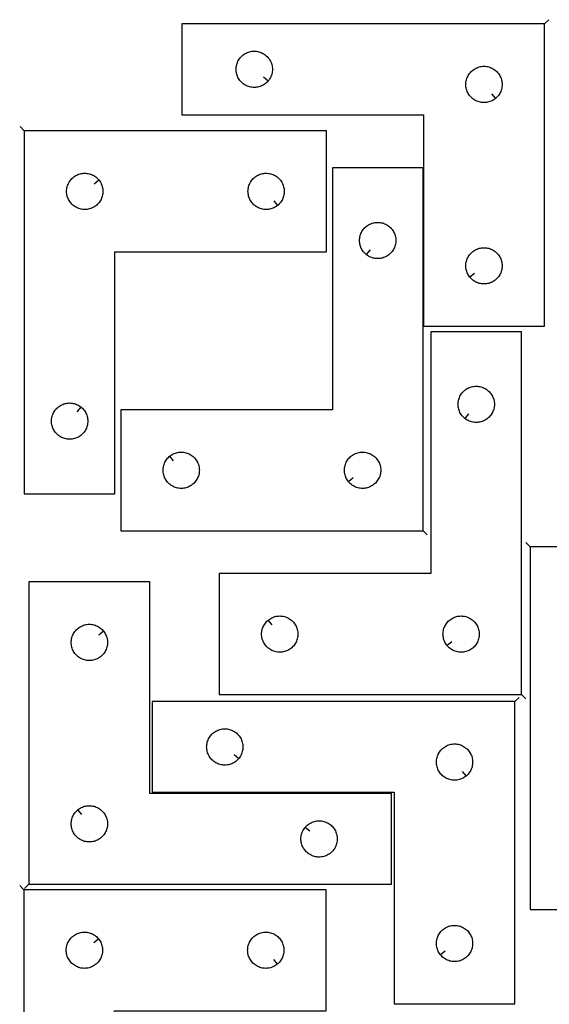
# Model space of a CAD drawing. Header units: millimetres. Extents: x 7 to 1243, y 7 to 1652.
# Tile 8 of 14: x 7 to 270, y 1162 to 1651. Entities that reach past the tile are written whole.
import ezdxf

# ---------------------------------------------------------------- set-up
doc = ezdxf.new("R2010")
doc.units = ezdxf.units.MM
doc.layers.add('CUT', color=7, linetype='CONTINUOUS', true_color=0x000000)
doc.layers.add('LEADIN', color=1, linetype='CONTINUOUS', true_color=0xff0000)

msp = doc.modelspace()

# ---------------------------------------------------------------- linework, layer by layer
at = {"layer": 'CUT'}
for points in [[(267.176149, 1648.488333), (87.176149, 1648.488333), (87.176149, 1603.488333), (207.176149, 1603.488333), (207.176149, 1498.488333), (267.176149, 1498.488333)], [(130.129519, 1620.28185), (129.942708, 1620.054221), (129.540111, 1619.624372), (129.110262, 1619.221775), (128.655002, 1618.848153), (128.176282, 1618.505106), (127.676149, 1618.194104), (127.156748, 1617.916478), (126.6203, 1617.673417), (126.069105, 1617.465962), (125.505521, 1617.295001), (124.931962, 1617.161265), (124.350885, 1617.065329), (123.764778, 1617.007603), (123.176149, 1616.988333), (122.587521, 1617.007603), (122.001414, 1617.065329), (121.420337, 1617.161265), (120.846778, 1617.295001), (120.283194, 1617.465962), (119.731999, 1617.673417), (119.195551, 1617.916478), (118.676149, 1618.194104), (118.176017, 1618.505106), (117.697297, 1618.848153), (117.242037, 1619.221775), (116.812188, 1619.624372), (116.409591, 1620.054221), (116.035969, 1620.50948), (115.692923, 1620.988201), (115.381921, 1621.488333), (115.104295, 1622.007735), (114.861234, 1622.544182), (114.653778, 1623.095378), (114.482817, 1623.658962), (114.349082, 1624.23252), (114.253146, 1624.813597), (114.195419, 1625.399705), (114.176149, 1625.988333), (114.195419, 1626.576961), (114.253146, 1627.163069), (114.349082, 1627.744146), (114.482817, 1628.317704), (114.653778, 1628.881288), (114.861234, 1629.432484), (115.104295, 1629.968931), (115.381921, 1630.488333), (115.692923, 1630.988465), (116.035969, 1631.467186), (116.409591, 1631.922445), (116.812188, 1632.352294), (117.242037, 1632.754891), (117.697297, 1633.128513), (118.176017, 1633.47156), (118.676149, 1633.782562), (119.195551, 1634.060188), (119.731999, 1634.303249), (120.283194, 1634.510704), (120.846778, 1634.681665), (121.420337, 1634.815401), (122.001414, 1634.911337), (122.587521, 1634.969063), (123.176149, 1634.988333), (123.764778, 1634.969063), (124.350885, 1634.911337), (124.931962, 1634.815401), (125.505521, 1634.681665), (126.069105, 1634.510704), (126.6203, 1634.303249), (127.156748, 1634.060188), (127.676149, 1633.782562), (128.176282, 1633.47156), (128.655002, 1633.128513), (129.110262, 1632.754891), (129.540111, 1632.352294), (129.942708, 1631.922445), (130.31633, 1631.467186), (130.659376, 1630.988465), (130.970378, 1630.488333), (131.248004, 1629.968931), (131.491065, 1629.432484), (131.698521, 1628.881288), (131.869482, 1628.317704), (132.003217, 1627.744146), (132.099153, 1627.163069), (132.15688, 1626.576961), (132.176149, 1625.988333), (132.15688, 1625.399705), (132.099153, 1624.813597), (132.003217, 1624.23252), (131.869482, 1623.658962), (131.698521, 1623.095378), (131.491065, 1622.544182), (131.248004, 1622.007735), (130.970378, 1621.488333), (130.659376, 1620.988201), (130.31633, 1620.50948)], [(242.882632, 1611.534964), (242.655002, 1611.348153), (242.176282, 1611.005106), (241.676149, 1610.694104), (241.156748, 1610.416478), (240.6203, 1610.173417), (240.069105, 1609.965962), (239.505521, 1609.795001), (238.931962, 1609.661265), (238.350885, 1609.565329), (237.764778, 1609.507603), (237.176149, 1609.488333), (236.587521, 1609.507603), (236.001414, 1609.565329), (235.420337, 1609.661265), (234.846778, 1609.795001), (234.283194, 1609.965962), (233.731999, 1610.173417), (233.195551, 1610.416478), (232.676149, 1610.694104), (232.176017, 1611.005106), (231.697297, 1611.348153), (231.242037, 1611.721775), (230.812188, 1612.124372), (230.409591, 1612.554221), (230.035969, 1613.00948), (229.692923, 1613.488201), (229.381921, 1613.988333), (229.104295, 1614.507735), (228.861234, 1615.044182), (228.653778, 1615.595378), (228.482817, 1616.158962), (228.349082, 1616.73252), (228.253146, 1617.313597), (228.195419, 1617.899705), (228.176149, 1618.488333), (228.195419, 1619.076961), (228.253146, 1619.663069), (228.349082, 1620.244146), (228.482817, 1620.817704), (228.653778, 1621.381288), (228.861234, 1621.932484), (229.104295, 1622.468931), (229.381921, 1622.988333), (229.692923, 1623.488465), (230.035969, 1623.967186), (230.409591, 1624.422445), (230.812188, 1624.852294), (231.242037, 1625.254891), (231.697297, 1625.628513), (232.176017, 1625.97156), (232.676149, 1626.282562), (233.195551, 1626.560188), (233.731999, 1626.803249), (234.283194, 1627.010704), (234.846778, 1627.181665), (235.420337, 1627.315401), (236.001414, 1627.411337), (236.587521, 1627.469063), (237.176149, 1627.488333), (237.764778, 1627.469063), (238.350885, 1627.411337), (238.931962, 1627.315401), (239.505521, 1627.181665), (240.069105, 1627.010704), (240.6203, 1626.803249), (241.156748, 1626.560188), (241.676149, 1626.282562), (242.176282, 1625.97156), (242.655002, 1625.628513), (243.110262, 1625.254891), (243.540111, 1624.852294), (243.942708, 1624.422445), (244.31633, 1623.967186), (244.659376, 1623.488465), (244.970378, 1622.988333), (245.248004, 1622.468931), (245.491065, 1621.932484), (245.698521, 1621.381288), (245.869482, 1620.817704), (246.003217, 1620.244146), (246.099153, 1619.663069), (246.15688, 1619.076961), (246.176149, 1618.488333), (246.15688, 1617.899705), (246.099153, 1617.313597), (246.003217, 1616.73252), (245.869482, 1616.158962), (245.698521, 1615.595378), (245.491065, 1615.044182), (245.248004, 1614.507735), (244.970378, 1613.988333), (244.659376, 1613.488201), (244.31633, 1613.00948), (243.942708, 1612.554221), (243.540111, 1612.124372), (243.110262, 1611.721775)], [(9.065253, 1595.43421), (9.065253, 1415.43421), (54.065253, 1415.43421), (54.065253, 1535.43421), (159.065253, 1535.43421), (159.065253, 1595.43421)], [(46.018622, 1571.140693), (46.205433, 1570.913063), (46.54848, 1570.434342), (46.859482, 1569.93421), (47.137108, 1569.414808), (47.380169, 1568.878361), (47.587624, 1568.327165), (47.758586, 1567.763581), (47.892321, 1567.190023), (47.988257, 1566.608946), (48.045983, 1566.022838), (48.065253, 1565.43421), (48.045983, 1564.845582), (47.988257, 1564.259474), (47.892321, 1563.678397), (47.758586, 1563.104839), (47.587624, 1562.541255), (47.380169, 1561.990059), (47.137108, 1561.453612), (46.859482, 1560.93421), (46.54848, 1560.434078), (46.205433, 1559.955357), (45.831811, 1559.500098), (45.429214, 1559.070249), (44.999365, 1558.667652), (44.544106, 1558.29403), (44.065385, 1557.950984), (43.565253, 1557.639981), (43.045851, 1557.362355), (42.509404, 1557.119294), (41.958208, 1556.911839), (41.394624, 1556.740878), (40.821066, 1556.607143), (40.239989, 1556.511206), (39.653881, 1556.45348), (39.065253, 1556.43421), (38.476625, 1556.45348), (37.890517, 1556.511206), (37.30944, 1556.607143), (36.735882, 1556.740878), (36.172298, 1556.911839), (35.621102, 1557.119294), (35.084655, 1557.362355), (34.565253, 1557.639981), (34.065121, 1557.950984), (33.5864, 1558.29403), (33.131141, 1558.667652), (32.701292, 1559.070249), (32.298695, 1559.500098), (31.925073, 1559.955357), (31.582027, 1560.434078), (31.271024, 1560.93421), (30.993398, 1561.453612), (30.750337, 1561.990059), (30.542882, 1562.541255), (30.371921, 1563.104839), (30.238186, 1563.678397), (30.142249, 1564.259474), (30.084523, 1564.845582), (30.065253, 1565.43421), (30.084523, 1566.022838), (30.142249, 1566.608946), (30.238186, 1567.190023), (30.371921, 1567.763581), (30.542882, 1568.327165), (30.750337, 1568.878361), (30.993398, 1569.414808), (31.271024, 1569.93421), (31.582027, 1570.434342), (31.925073, 1570.913063), (32.298695, 1571.368322), (32.701292, 1571.798171), (33.131141, 1572.200768), (33.5864, 1572.57439), (34.065121, 1572.917437), (34.565253, 1573.228439), (35.084655, 1573.506065), (35.621102, 1573.749126), (36.172298, 1573.956581), (36.735882, 1574.127543), (37.30944, 1574.261278), (37.890517, 1574.357214), (38.476625, 1574.41494), (39.065253, 1574.43421), (39.653881, 1574.41494), (40.239989, 1574.357214), (40.821066, 1574.261278), (41.394624, 1574.127543), (41.958208, 1573.956581), (42.509404, 1573.749126), (43.045851, 1573.506065), (43.565253, 1573.228439), (44.065385, 1572.917437), (44.544106, 1572.57439), (44.999365, 1572.200768), (45.429214, 1571.798171), (45.831811, 1571.368322)], [(206.93266, 1397.06396), (206.93266, 1577.06396), (161.93266, 1577.06396), (161.93266, 1457.06396), (56.93266, 1457.06396), (56.93266, 1397.06396)], [(134.771736, 1558.480841), (134.544106, 1558.29403), (134.065385, 1557.950984), (133.565253, 1557.639981), (133.045851, 1557.362355), (132.509404, 1557.119294), (131.958208, 1556.911839), (131.394624, 1556.740878), (130.821066, 1556.607143), (130.239989, 1556.511206), (129.653881, 1556.45348), (129.065253, 1556.43421), (128.476625, 1556.45348), (127.890517, 1556.511206), (127.30944, 1556.607143), (126.735882, 1556.740878), (126.172298, 1556.911839), (125.621102, 1557.119294), (125.084655, 1557.362355), (124.565253, 1557.639981), (124.065121, 1557.950984), (123.5864, 1558.29403), (123.131141, 1558.667652), (122.701292, 1559.070249), (122.298695, 1559.500098), (121.925073, 1559.955357), (121.582027, 1560.434078), (121.271024, 1560.93421), (120.993398, 1561.453612), (120.750337, 1561.990059), (120.542882, 1562.541255), (120.371921, 1563.104839), (120.238186, 1563.678397), (120.142249, 1564.259474), (120.084523, 1564.845582), (120.065253, 1565.43421), (120.084523, 1566.022838), (120.142249, 1566.608946), (120.238186, 1567.190023), (120.371921, 1567.763581), (120.542882, 1568.327165), (120.750337, 1568.878361), (120.993398, 1569.414808), (121.271024, 1569.93421), (121.582027, 1570.434342), (121.925073, 1570.913063), (122.298695, 1571.368322), (122.701292, 1571.798171), (123.131141, 1572.200768), (123.5864, 1572.57439), (124.065121, 1572.917437), (124.565253, 1573.228439), (125.084655, 1573.506065), (125.621102, 1573.749126), (126.172298, 1573.956581), (126.735882, 1574.127543), (127.30944, 1574.261278), (127.890517, 1574.357214), (128.476625, 1574.41494), (129.065253, 1574.43421), (129.653881, 1574.41494), (130.239989, 1574.357214), (130.821066, 1574.261278), (131.394624, 1574.127543), (131.958208, 1573.956581), (132.509404, 1573.749126), (133.045851, 1573.506065), (133.565253, 1573.228439), (134.065385, 1572.917437), (134.544106, 1572.57439), (134.999365, 1572.200768), (135.429214, 1571.798171), (135.831811, 1571.368322), (136.205433, 1570.913063), (136.54848, 1570.434342), (136.859482, 1569.93421), (137.137108, 1569.414808), (137.380169, 1568.878361), (137.587624, 1568.327165), (137.758586, 1567.763581), (137.892321, 1567.190023), (137.988257, 1566.608946), (138.045983, 1566.022838), (138.065253, 1565.43421), (138.045983, 1564.845582), (137.988257, 1564.259474), (137.892321, 1563.678397), (137.758586, 1563.104839), (137.587624, 1562.541255), (137.380169, 1561.990059), (137.137108, 1561.453612), (136.859482, 1560.93421), (136.54848, 1560.434078), (136.205433, 1559.955357), (135.831811, 1559.500098), (135.429214, 1559.070249), (134.999365, 1558.667652)], [(178.726177, 1534.110591), (178.498547, 1534.297402), (178.068699, 1534.699999), (177.666102, 1535.129848), (177.29248, 1535.585108), (176.949433, 1536.063828), (176.638431, 1536.56396), (176.360805, 1537.083362), (176.117744, 1537.61981), (175.910289, 1538.171005), (175.739327, 1538.734589), (175.605592, 1539.308147), (175.509656, 1539.889225), (175.451929, 1540.475332), (175.43266, 1541.06396), (175.451929, 1541.652589), (175.509656, 1542.238696), (175.605592, 1542.819773), (175.739327, 1543.393332), (175.910289, 1543.956916), (176.117744, 1544.508111), (176.360805, 1545.044559), (176.638431, 1545.56396), (176.949433, 1546.064092), (177.29248, 1546.542813), (177.666102, 1546.998073), (178.068699, 1547.427921), (178.498547, 1547.830519), (178.953807, 1548.20414), (179.432528, 1548.547187), (179.93266, 1548.858189), (180.452062, 1549.135815), (180.988509, 1549.378876), (181.539705, 1549.586332), (182.103288, 1549.757293), (182.676847, 1549.891028), (183.257924, 1549.986964), (183.844032, 1550.044691), (184.43266, 1550.06396), (185.021288, 1550.044691), (185.607396, 1549.986964), (186.188473, 1549.891028), (186.762031, 1549.757293), (187.325615, 1549.586332), (187.876811, 1549.378876), (188.413258, 1549.135815), (188.93266, 1548.858189), (189.432792, 1548.547187), (189.911513, 1548.20414), (190.366772, 1547.830519), (190.796621, 1547.427921), (191.199218, 1546.998073), (191.57284, 1546.542813), (191.915886, 1546.064092), (192.226888, 1545.56396), (192.504514, 1545.044559), (192.747576, 1544.508111), (192.955031, 1543.956916), (193.125992, 1543.393332), (193.259727, 1542.819773), (193.355664, 1542.238696), (193.41339, 1541.652589), (193.43266, 1541.06396), (193.41339, 1540.475332), (193.355664, 1539.889225), (193.259727, 1539.308147), (193.125992, 1538.734589), (192.955031, 1538.171005), (192.747576, 1537.61981), (192.504514, 1537.083362), (192.226888, 1536.56396), (191.915886, 1536.063828), (191.57284, 1535.585108), (191.199218, 1535.129848), (190.796621, 1534.699999), (190.366772, 1534.297402), (189.911513, 1533.92378), (189.432792, 1533.580734), (188.93266, 1533.269732), (188.413258, 1532.992106), (187.876811, 1532.749045), (187.325615, 1532.541589), (186.762031, 1532.370628), (186.188473, 1532.236893), (185.607396, 1532.140957), (185.021288, 1532.08323), (184.43266, 1532.06396), (183.844032, 1532.08323), (183.257924, 1532.140957), (182.676847, 1532.236893), (182.103288, 1532.370628), (181.539705, 1532.541589), (180.988509, 1532.749045), (180.452062, 1532.992106), (179.93266, 1533.269732), (179.432528, 1533.580734), (178.953807, 1533.92378)], [(230.22278, 1522.78185), (230.035969, 1523.00948), (229.692923, 1523.488201), (229.381921, 1523.988333), (229.104295, 1524.507735), (228.861234, 1525.044182), (228.653778, 1525.595378), (228.482817, 1526.158962), (228.349082, 1526.73252), (228.253146, 1527.313597), (228.195419, 1527.899705), (228.176149, 1528.488333), (228.195419, 1529.076961), (228.253146, 1529.663069), (228.349082, 1530.244146), (228.482817, 1530.817704), (228.653778, 1531.381288), (228.861234, 1531.932484), (229.104295, 1532.468931), (229.381921, 1532.988333), (229.692923, 1533.488465), (230.035969, 1533.967186), (230.409591, 1534.422445), (230.812188, 1534.852294), (231.242037, 1535.254891), (231.697297, 1535.628513), (232.176017, 1535.97156), (232.676149, 1536.282562), (233.195551, 1536.560188), (233.731999, 1536.803249), (234.283194, 1537.010704), (234.846778, 1537.181665), (235.420337, 1537.315401), (236.001414, 1537.411337), (236.587521, 1537.469063), (237.176149, 1537.488333), (237.764778, 1537.469063), (238.350885, 1537.411337), (238.931962, 1537.315401), (239.505521, 1537.181665), (240.069105, 1537.010704), (240.6203, 1536.803249), (241.156748, 1536.560188), (241.676149, 1536.282562), (242.176282, 1535.97156), (242.655002, 1535.628513), (243.110262, 1535.254891), (243.540111, 1534.852294), (243.942708, 1534.422445), (244.31633, 1533.967186), (244.659376, 1533.488465), (244.970378, 1532.988333), (245.248004, 1532.468931), (245.491065, 1531.932484), (245.698521, 1531.381288), (245.869482, 1530.817704), (246.003217, 1530.244146), (246.099153, 1529.663069), (246.15688, 1529.076961), (246.176149, 1528.488333), (246.15688, 1527.899705), (246.099153, 1527.313597), (246.003217, 1526.73252), (245.869482, 1526.158962), (245.698521, 1525.595378), (245.491065, 1525.044182), (245.248004, 1524.507735), (244.970378, 1523.988333), (244.659376, 1523.488201), (244.31633, 1523.00948), (243.942708, 1522.554221), (243.540111, 1522.124372), (243.110262, 1521.721775), (242.655002, 1521.348153), (242.176282, 1521.005106), (241.676149, 1520.694104), (241.156748, 1520.416478), (240.6203, 1520.173417), (240.069105, 1519.965962), (239.505521, 1519.795001), (238.931962, 1519.661265), (238.350885, 1519.565329), (237.764778, 1519.507603), (237.176149, 1519.488333), (236.587521, 1519.507603), (236.001414, 1519.565329), (235.420337, 1519.661265), (234.846778, 1519.795001), (234.283194, 1519.965962), (233.731999, 1520.173417), (233.195551, 1520.416478), (232.676149, 1520.694104), (232.176017, 1521.005106), (231.697297, 1521.348153), (231.242037, 1521.721775), (230.812188, 1522.124372), (230.409591, 1522.554221)], [(255.833172, 1315.768062), (255.833172, 1495.768062), (210.833172, 1495.768062), (210.833172, 1375.768062), (105.833172, 1375.768062), (105.833172, 1315.768062)], [(227.62669, 1452.814693), (227.39906, 1453.001504), (226.969211, 1453.404101), (226.566614, 1453.83395), (226.192992, 1454.289209), (225.849946, 1454.76793), (225.538944, 1455.268062), (225.261318, 1455.787464), (225.018257, 1456.323911), (224.810801, 1456.875107), (224.63984, 1457.438691), (224.506105, 1458.012249), (224.410169, 1458.593326), (224.352442, 1459.179434), (224.333172, 1459.768062), (224.352442, 1460.35669), (224.410169, 1460.942798), (224.506105, 1461.523875), (224.63984, 1462.097433), (224.810801, 1462.661017), (225.018257, 1463.212213), (225.261318, 1463.74866), (225.538944, 1464.268062), (225.849946, 1464.768194), (226.192992, 1465.246915), (226.566614, 1465.702174), (226.969211, 1466.132023), (227.39906, 1466.53462), (227.85432, 1466.908242), (228.33304, 1467.251288), (228.833172, 1467.562291), (229.352574, 1467.839917), (229.889022, 1468.082978), (230.440217, 1468.290433), (231.003801, 1468.461394), (231.57736, 1468.595129), (232.158437, 1468.691066), (232.744544, 1468.748792), (233.333172, 1468.768062), (233.921801, 1468.748792), (234.507908, 1468.691066), (235.088985, 1468.595129), (235.662544, 1468.461394), (236.226128, 1468.290433), (236.777323, 1468.082978), (237.313771, 1467.839917), (237.833172, 1467.562291), (238.333305, 1467.251288), (238.812025, 1466.908242), (239.267285, 1466.53462), (239.697134, 1466.132023), (240.099731, 1465.702174), (240.473353, 1465.246915), (240.816399, 1464.768194), (241.127401, 1464.268062), (241.405027, 1463.74866), (241.648088, 1463.212213), (241.855544, 1462.661017), (242.026505, 1462.097433), (242.16024, 1461.523875), (242.256176, 1460.942798), (242.313903, 1460.35669), (242.333172, 1459.768062), (242.313903, 1459.179434), (242.256176, 1458.593326), (242.16024, 1458.012249), (242.026505, 1457.438691), (241.855544, 1456.875107), (241.648088, 1456.323911), (241.405027, 1455.787464), (241.127401, 1455.268062), (240.816399, 1454.76793), (240.473353, 1454.289209), (240.099731, 1453.83395), (239.697134, 1453.404101), (239.267285, 1453.001504), (238.812025, 1452.627882), (238.333305, 1452.284835), (237.833172, 1451.973833), (237.313771, 1451.696207), (236.777323, 1451.453146), (236.226128, 1451.245691), (235.662544, 1451.07473), (235.088985, 1450.940994), (234.507908, 1450.845058), (233.921801, 1450.787332), (233.333172, 1450.768062), (232.744544, 1450.787332), (232.158437, 1450.845058), (231.57736, 1450.940994), (231.003801, 1451.07473), (230.440217, 1451.245691), (229.889022, 1451.453146), (229.352574, 1451.696207), (228.833172, 1451.973833), (228.33304, 1452.284835), (227.85432, 1452.627882)], [(37.271736, 1458.387579), (37.499365, 1458.200768), (37.929214, 1457.798171), (38.331811, 1457.368322), (38.705433, 1456.913063), (39.04848, 1456.434342), (39.359482, 1455.93421), (39.637108, 1455.414808), (39.880169, 1454.878361), (40.087624, 1454.327165), (40.258586, 1453.763581), (40.392321, 1453.190023), (40.488257, 1452.608946), (40.545983, 1452.022838), (40.565253, 1451.43421), (40.545983, 1450.845582), (40.488257, 1450.259474), (40.392321, 1449.678397), (40.258586, 1449.104839), (40.087624, 1448.541255), (39.880169, 1447.990059), (39.637108, 1447.453612), (39.359482, 1446.93421), (39.04848, 1446.434078), (38.705433, 1445.955357), (38.331811, 1445.500098), (37.929214, 1445.070249), (37.499365, 1444.667652), (37.044106, 1444.29403), (36.565385, 1443.950984), (36.065253, 1443.639981), (35.545851, 1443.362355), (35.009404, 1443.119294), (34.458208, 1442.911839), (33.894624, 1442.740878), (33.321066, 1442.607143), (32.739989, 1442.511206), (32.153881, 1442.45348), (31.565253, 1442.43421), (30.976625, 1442.45348), (30.390517, 1442.511206), (29.80944, 1442.607143), (29.235882, 1442.740878), (28.672298, 1442.911839), (28.121102, 1443.119294), (27.584655, 1443.362355), (27.065253, 1443.639981), (26.565121, 1443.950984), (26.0864, 1444.29403), (25.631141, 1444.667652), (25.201292, 1445.070249), (24.798695, 1445.500098), (24.425073, 1445.955357), (24.082027, 1446.434078), (23.771024, 1446.93421), (23.493398, 1447.453612), (23.250337, 1447.990059), (23.042882, 1448.541255), (22.871921, 1449.104839), (22.738186, 1449.678397), (22.642249, 1450.259474), (22.584523, 1450.845582), (22.565253, 1451.43421), (22.584523, 1452.022838), (22.642249, 1452.608946), (22.738186, 1453.190023), (22.871921, 1453.763581), (23.042882, 1454.327165), (23.250337, 1454.878361), (23.493398, 1455.414808), (23.771024, 1455.93421), (24.082027, 1456.434342), (24.425073, 1456.913063), (24.798695, 1457.368322), (25.201292, 1457.798171), (25.631141, 1458.200768), (26.0864, 1458.57439), (26.565121, 1458.917437), (27.065253, 1459.228439), (27.584655, 1459.506065), (28.121102, 1459.749126), (28.672298, 1459.956581), (29.235882, 1460.127543), (29.80944, 1460.261278), (30.390517, 1460.357214), (30.976625, 1460.41494), (31.565253, 1460.43421), (32.153881, 1460.41494), (32.739989, 1460.357214), (33.321066, 1460.261278), (33.894624, 1460.127543), (34.458208, 1459.956581), (35.009404, 1459.749126), (35.545851, 1459.506065), (36.065253, 1459.228439), (36.565385, 1458.917437), (37.044106, 1458.57439)], [(81.226177, 1434.01733), (81.453807, 1434.20414), (81.932528, 1434.547187), (82.43266, 1434.858189), (82.952062, 1435.135815), (83.488509, 1435.378876), (84.039705, 1435.586332), (84.603288, 1435.757293), (85.176847, 1435.891028), (85.757924, 1435.986964), (86.344032, 1436.044691), (86.93266, 1436.06396), (87.521288, 1436.044691), (88.107396, 1435.986964), (88.688473, 1435.891028), (89.262031, 1435.757293), (89.825615, 1435.586332), (90.376811, 1435.378876), (90.913258, 1435.135815), (91.43266, 1434.858189), (91.932792, 1434.547187), (92.411513, 1434.20414), (92.866772, 1433.830519), (93.296621, 1433.427921), (93.699218, 1432.998073), (94.07284, 1432.542813), (94.415886, 1432.064092), (94.726888, 1431.56396), (95.004514, 1431.044559), (95.247576, 1430.508111), (95.455031, 1429.956916), (95.625992, 1429.393332), (95.759727, 1428.819773), (95.855664, 1428.238696), (95.91339, 1427.652589), (95.93266, 1427.06396), (95.91339, 1426.475332), (95.855664, 1425.889225), (95.759727, 1425.308147), (95.625992, 1424.734589), (95.455031, 1424.171005), (95.247576, 1423.61981), (95.004514, 1423.083362), (94.726888, 1422.56396), (94.415886, 1422.063828), (94.07284, 1421.585108), (93.699218, 1421.129848), (93.296621, 1420.699999), (92.866772, 1420.297402), (92.411513, 1419.92378), (91.932792, 1419.580734), (91.43266, 1419.269732), (90.913258, 1418.992106), (90.376811, 1418.749045), (89.825615, 1418.541589), (89.262031, 1418.370628), (88.688473, 1418.236893), (88.107396, 1418.140957), (87.521288, 1418.08323), (86.93266, 1418.06396), (86.344032, 1418.08323), (85.757924, 1418.140957), (85.176847, 1418.236893), (84.603288, 1418.370628), (84.039705, 1418.541589), (83.488509, 1418.749045), (82.952062, 1418.992106), (82.43266, 1419.269732), (81.932528, 1419.580734), (81.453807, 1419.92378), (80.998547, 1420.297402), (80.568699, 1420.699999), (80.166102, 1421.129848), (79.79248, 1421.585108), (79.449433, 1422.063828), (79.138431, 1422.56396), (78.860805, 1423.083362), (78.617744, 1423.61981), (78.410289, 1424.171005), (78.239327, 1424.734589), (78.105592, 1425.308147), (78.009656, 1425.889225), (77.951929, 1426.475332), (77.93266, 1427.06396), (77.951929, 1427.652589), (78.009656, 1428.238696), (78.105592, 1428.819773), (78.239327, 1429.393332), (78.410289, 1429.956916), (78.617744, 1430.508111), (78.860805, 1431.044559), (79.138431, 1431.56396), (79.449433, 1432.064092), (79.79248, 1432.542813), (80.166102, 1432.998073), (80.568699, 1433.427921), (80.998547, 1433.830519)], [(169.979291, 1421.357478), (169.79248, 1421.585108), (169.449433, 1422.063828), (169.138431, 1422.56396), (168.860805, 1423.083362), (168.617744, 1423.61981), (168.410289, 1424.171005), (168.239327, 1424.734589), (168.105592, 1425.308147), (168.009656, 1425.889225), (167.951929, 1426.475332), (167.93266, 1427.06396), (167.951929, 1427.652589), (168.009656, 1428.238696), (168.105592, 1428.819773), (168.239327, 1429.393332), (168.410289, 1429.956916), (168.617744, 1430.508111), (168.860805, 1431.044559), (169.138431, 1431.56396), (169.449433, 1432.064092), (169.79248, 1432.542813), (170.166102, 1432.998073), (170.568699, 1433.427921), (170.998547, 1433.830519), (171.453807, 1434.20414), (171.932528, 1434.547187), (172.43266, 1434.858189), (172.952062, 1435.135815), (173.488509, 1435.378876), (174.039705, 1435.586332), (174.603288, 1435.757293), (175.176847, 1435.891028), (175.757924, 1435.986964), (176.344032, 1436.044691), (176.93266, 1436.06396), (177.521288, 1436.044691), (178.107396, 1435.986964), (178.688473, 1435.891028), (179.262031, 1435.757293), (179.825615, 1435.586332), (180.376811, 1435.378876), (180.913258, 1435.135815), (181.43266, 1434.858189), (181.932792, 1434.547187), (182.411513, 1434.20414), (182.866772, 1433.830519), (183.296621, 1433.427921), (183.699218, 1432.998073), (184.07284, 1432.542813), (184.415886, 1432.064092), (184.726888, 1431.56396), (185.004514, 1431.044559), (185.247576, 1430.508111), (185.455031, 1429.956916), (185.625992, 1429.393332), (185.759727, 1428.819773), (185.855664, 1428.238696), (185.91339, 1427.652589), (185.93266, 1427.06396), (185.91339, 1426.475332), (185.855664, 1425.889225), (185.759727, 1425.308147), (185.625992, 1424.734589), (185.455031, 1424.171005), (185.247576, 1423.61981), (185.004514, 1423.083362), (184.726888, 1422.56396), (184.415886, 1422.063828), (184.07284, 1421.585108), (183.699218, 1421.129848), (183.296621, 1420.699999), (182.866772, 1420.297402), (182.411513, 1419.92378), (181.932792, 1419.580734), (181.43266, 1419.269732), (180.913258, 1418.992106), (180.376811, 1418.749045), (179.825615, 1418.541589), (179.262031, 1418.370628), (178.688473, 1418.236893), (178.107396, 1418.140957), (177.521288, 1418.08323), (176.93266, 1418.06396), (176.344032, 1418.08323), (175.757924, 1418.140957), (175.176847, 1418.236893), (174.603288, 1418.370628), (174.039705, 1418.541589), (173.488509, 1418.749045), (172.952062, 1418.992106), (172.43266, 1419.269732), (171.932528, 1419.580734), (171.453807, 1419.92378), (170.998547, 1420.297402), (170.568699, 1420.699999), (170.166102, 1421.129848)], [(260.014228, 1389.095343), (260.014228, 1209.095343), (305.014228, 1209.095343), (305.014228, 1329.095343), (410.014228, 1329.095343), (410.014228, 1389.095343)], [(11.347158, 1221.638506), (191.347158, 1221.638506), (191.347158, 1266.638506), (71.347158, 1266.638506), (71.347158, 1371.638506), (11.347158, 1371.638506)], [(130.12669, 1352.721431), (130.35432, 1352.908242), (130.83304, 1353.251288), (131.333172, 1353.562291), (131.852574, 1353.839917), (132.389022, 1354.082978), (132.940217, 1354.290433), (133.503801, 1354.461394), (134.07736, 1354.595129), (134.658437, 1354.691066), (135.244544, 1354.748792), (135.833172, 1354.768062), (136.421801, 1354.748792), (137.007908, 1354.691066), (137.588985, 1354.595129), (138.162544, 1354.461394), (138.726128, 1354.290433), (139.277323, 1354.082978), (139.813771, 1353.839917), (140.333172, 1353.562291), (140.833305, 1353.251288), (141.312025, 1352.908242), (141.767285, 1352.53462), (142.197134, 1352.132023), (142.599731, 1351.702174), (142.973353, 1351.246915), (143.316399, 1350.768194), (143.627401, 1350.268062), (143.905027, 1349.74866), (144.148088, 1349.212213), (144.355544, 1348.661017), (144.526505, 1348.097433), (144.66024, 1347.523875), (144.756176, 1346.942798), (144.813903, 1346.35669), (144.833172, 1345.768062), (144.813903, 1345.179434), (144.756176, 1344.593326), (144.66024, 1344.012249), (144.526505, 1343.438691), (144.355544, 1342.875107), (144.148088, 1342.323911), (143.905027, 1341.787464), (143.627401, 1341.268062), (143.316399, 1340.76793), (142.973353, 1340.289209), (142.599731, 1339.83395), (142.197134, 1339.404101), (141.767285, 1339.001504), (141.312025, 1338.627882), (140.833305, 1338.284835), (140.333172, 1337.973833), (139.813771, 1337.696207), (139.277323, 1337.453146), (138.726128, 1337.245691), (138.162544, 1337.07473), (137.588985, 1336.940994), (137.007908, 1336.845058), (136.421801, 1336.787332), (135.833172, 1336.768062), (135.244544, 1336.787332), (134.658437, 1336.845058), (134.07736, 1336.940994), (133.503801, 1337.07473), (132.940217, 1337.245691), (132.389022, 1337.453146), (131.852574, 1337.696207), (131.333172, 1337.973833), (130.83304, 1338.284835), (130.35432, 1338.627882), (129.89906, 1339.001504), (129.469211, 1339.404101), (129.066614, 1339.83395), (128.692992, 1340.289209), (128.349946, 1340.76793), (128.038944, 1341.268062), (127.761318, 1341.787464), (127.518257, 1342.323911), (127.310801, 1342.875107), (127.13984, 1343.438691), (127.006105, 1344.012249), (126.910169, 1344.593326), (126.852442, 1345.179434), (126.833172, 1345.768062), (126.852442, 1346.35669), (126.910169, 1346.942798), (127.006105, 1347.523875), (127.13984, 1348.097433), (127.310801, 1348.661017), (127.518257, 1349.212213), (127.761318, 1349.74866), (128.038944, 1350.268062), (128.349946, 1350.768194), (128.692992, 1351.246915), (129.066614, 1351.702174), (129.469211, 1352.132023), (129.89906, 1352.53462)], [(218.879803, 1340.061579), (218.692992, 1340.289209), (218.349946, 1340.76793), (218.038944, 1341.268062), (217.761318, 1341.787464), (217.518257, 1342.323911), (217.310801, 1342.875107), (217.13984, 1343.438691), (217.006105, 1344.012249), (216.910169, 1344.593326), (216.852442, 1345.179434), (216.833172, 1345.768062), (216.852442, 1346.35669), (216.910169, 1346.942798), (217.006105, 1347.523875), (217.13984, 1348.097433), (217.310801, 1348.661017), (217.518257, 1349.212213), (217.761318, 1349.74866), (218.038944, 1350.268062), (218.349946, 1350.768194), (218.692992, 1351.246915), (219.066614, 1351.702174), (219.469211, 1352.132023), (219.89906, 1352.53462), (220.35432, 1352.908242), (220.83304, 1353.251288), (221.333172, 1353.562291), (221.852574, 1353.839917), (222.389022, 1354.082978), (222.940217, 1354.290433), (223.503801, 1354.461394), (224.07736, 1354.595129), (224.658437, 1354.691066), (225.244544, 1354.748792), (225.833172, 1354.768062), (226.421801, 1354.748792), (227.007908, 1354.691066), (227.588985, 1354.595129), (228.162544, 1354.461394), (228.726128, 1354.290433), (229.277323, 1354.082978), (229.813771, 1353.839917), (230.333172, 1353.562291), (230.833305, 1353.251288), (231.312025, 1352.908242), (231.767285, 1352.53462), (232.197134, 1352.132023), (232.599731, 1351.702174), (232.973353, 1351.246915), (233.316399, 1350.768194), (233.627401, 1350.268062), (233.905027, 1349.74866), (234.148088, 1349.212213), (234.355544, 1348.661017), (234.526505, 1348.097433), (234.66024, 1347.523875), (234.756176, 1346.942798), (234.813903, 1346.35669), (234.833172, 1345.768062), (234.813903, 1345.179434), (234.756176, 1344.593326), (234.66024, 1344.012249), (234.526505, 1343.438691), (234.355544, 1342.875107), (234.148088, 1342.323911), (233.905027, 1341.787464), (233.627401, 1341.268062), (233.316399, 1340.76793), (232.973353, 1340.289209), (232.599731, 1339.83395), (232.197134, 1339.404101), (231.767285, 1339.001504), (231.312025, 1338.627882), (230.833305, 1338.284835), (230.333172, 1337.973833), (229.813771, 1337.696207), (229.277323, 1337.453146), (228.726128, 1337.245691), (228.162544, 1337.07473), (227.588985, 1336.940994), (227.007908, 1336.845058), (226.421801, 1336.787332), (225.833172, 1336.768062), (225.244544, 1336.787332), (224.658437, 1336.845058), (224.07736, 1336.940994), (223.503801, 1337.07473), (222.940217, 1337.245691), (222.389022, 1337.453146), (221.852574, 1337.696207), (221.333172, 1337.973833), (220.83304, 1338.284835), (220.35432, 1338.627882), (219.89906, 1339.001504), (219.469211, 1339.404101), (219.066614, 1339.83395)], [(48.300527, 1347.344989), (48.487338, 1347.117359), (48.830384, 1346.638639), (49.141386, 1346.138506), (49.419012, 1345.619105), (49.662074, 1345.082657), (49.869529, 1344.531462), (50.04049, 1343.967878), (50.174225, 1343.394319), (50.270162, 1342.813242), (50.327888, 1342.227135), (50.347158, 1341.638506), (50.327888, 1341.049878), (50.270162, 1340.463771), (50.174225, 1339.882694), (50.04049, 1339.309135), (49.869529, 1338.745551), (49.662074, 1338.194356), (49.419012, 1337.657908), (49.141386, 1337.138506), (48.830384, 1336.638374), (48.487338, 1336.159654), (48.113716, 1335.704394), (47.711119, 1335.274545), (47.28127, 1334.871948), (46.826011, 1334.498326), (46.34729, 1334.15528), (45.847158, 1333.844278), (45.327756, 1333.566652), (44.791309, 1333.323591), (44.240113, 1333.116135), (43.676529, 1332.945174), (43.102971, 1332.811439), (42.521894, 1332.715503), (41.935786, 1332.657776), (41.347158, 1332.638506), (40.75853, 1332.657776), (40.172422, 1332.715503), (39.591345, 1332.811439), (39.017786, 1332.945174), (38.454203, 1333.116135), (37.903007, 1333.323591), (37.36656, 1333.566652), (36.847158, 1333.844278), (36.347026, 1334.15528), (35.868305, 1334.498326), (35.413045, 1334.871948), (34.983197, 1335.274545), (34.5806, 1335.704394), (34.206978, 1336.159654), (33.863931, 1336.638374), (33.552929, 1337.138506), (33.275303, 1337.657908), (33.032242, 1338.194356), (32.824787, 1338.745551), (32.653825, 1339.309135), (32.52009, 1339.882694), (32.424154, 1340.463771), (32.366428, 1341.049878), (32.347158, 1341.638506), (32.366428, 1342.227135), (32.424154, 1342.813242), (32.52009, 1343.394319), (32.653825, 1343.967878), (32.824787, 1344.531462), (33.032242, 1345.082657), (33.275303, 1345.619105), (33.552929, 1346.138506), (33.863931, 1346.638639), (34.206978, 1347.117359), (34.5806, 1347.572619), (34.983197, 1348.002467), (35.413045, 1348.405065), (35.868305, 1348.778687), (36.347026, 1349.121733), (36.847158, 1349.432735), (37.36656, 1349.710361), (37.903007, 1349.953422), (38.454203, 1350.160878), (39.017786, 1350.331839), (39.591345, 1350.465574), (40.172422, 1350.56151), (40.75853, 1350.619237), (41.347158, 1350.638506), (41.935786, 1350.619237), (42.521894, 1350.56151), (43.102971, 1350.465574), (43.676529, 1350.331839), (44.240113, 1350.160878), (44.791309, 1349.953422), (45.327756, 1349.710361), (45.847158, 1349.432735), (46.34729, 1349.121733), (46.826011, 1348.778687), (47.28127, 1348.405065), (47.711119, 1348.002467), (48.113716, 1347.572619)], [(252.560183, 1312.273489), (72.560183, 1312.273489), (72.560183, 1267.273489), (192.560183, 1267.273489), (192.560183, 1162.273489), (252.560183, 1162.273489)], [(115.513552, 1284.067007), (115.326741, 1283.839377), (114.924144, 1283.409528), (114.494295, 1283.006931), (114.039036, 1282.633309), (113.560315, 1282.290263), (113.060183, 1281.979261), (112.540781, 1281.701635), (112.004334, 1281.458573), (111.453138, 1281.251118), (110.889554, 1281.080157), (110.315996, 1280.946422), (109.734918, 1280.850485), (109.148811, 1280.792759), (108.560183, 1280.773489), (107.971555, 1280.792759), (107.385447, 1280.850485), (106.80437, 1280.946422), (106.230811, 1281.080157), (105.667228, 1281.251118), (105.116032, 1281.458573), (104.579584, 1281.701635), (104.060183, 1281.979261), (103.560051, 1282.290263), (103.08133, 1282.633309), (102.62607, 1283.006931), (102.196222, 1283.409528), (101.793624, 1283.839377), (101.420003, 1284.294636), (101.076956, 1284.773357), (100.765954, 1285.273489), (100.488328, 1285.792891), (100.245267, 1286.329338), (100.037812, 1286.880534), (99.86685, 1287.444118), (99.733115, 1288.017676), (99.637179, 1288.598754), (99.579452, 1289.184861), (99.560183, 1289.773489), (99.579452, 1290.362117), (99.637179, 1290.948225), (99.733115, 1291.529302), (99.86685, 1292.102861), (100.037812, 1292.666444), (100.245267, 1293.21764), (100.488328, 1293.754087), (100.765954, 1294.273489), (101.076956, 1294.773621), (101.420003, 1295.252342), (101.793624, 1295.707602), (102.196222, 1296.13745), (102.62607, 1296.540048), (103.08133, 1296.913669), (103.560051, 1297.256716), (104.060183, 1297.567718), (104.579584, 1297.845344), (105.116032, 1298.088405), (105.667228, 1298.29586), (106.230811, 1298.466822), (106.80437, 1298.600557), (107.385447, 1298.696493), (107.971555, 1298.75422), (108.560183, 1298.773489), (109.148811, 1298.75422), (109.734918, 1298.696493), (110.315996, 1298.600557), (110.889554, 1298.466822), (111.453138, 1298.29586), (112.004334, 1298.088405), (112.540781, 1297.845344), (113.060183, 1297.567718), (113.560315, 1297.256716), (114.039036, 1296.913669), (114.494295, 1296.540048), (114.924144, 1296.13745), (115.326741, 1295.707602), (115.700363, 1295.252342), (116.043409, 1294.773621), (116.354411, 1294.273489), (116.632037, 1293.754087), (116.875098, 1293.21764), (117.082554, 1292.666444), (117.253515, 1292.102861), (117.38725, 1291.529302), (117.483186, 1290.948225), (117.540913, 1290.362117), (117.560183, 1289.773489), (117.540913, 1289.184861), (117.483186, 1288.598754), (117.38725, 1288.017676), (117.253515, 1287.444118), (117.082554, 1286.880534), (116.875098, 1286.329338), (116.632037, 1285.792891), (116.354411, 1285.273489), (116.043409, 1284.773357), (115.700363, 1284.294636)], [(228.266665, 1275.32012), (228.039036, 1275.133309), (227.560315, 1274.790263), (227.060183, 1274.479261), (226.540781, 1274.201635), (226.004334, 1273.958573), (225.453138, 1273.751118), (224.889554, 1273.580157), (224.315996, 1273.446422), (223.734918, 1273.350485), (223.148811, 1273.292759), (222.560183, 1273.273489), (221.971555, 1273.292759), (221.385447, 1273.350485), (220.80437, 1273.446422), (220.230811, 1273.580157), (219.667228, 1273.751118), (219.116032, 1273.958573), (218.579584, 1274.201635), (218.060183, 1274.479261), (217.560051, 1274.790263), (217.08133, 1275.133309), (216.62607, 1275.506931), (216.196222, 1275.909528), (215.793624, 1276.339377), (215.420003, 1276.794636), (215.076956, 1277.273357), (214.765954, 1277.773489), (214.488328, 1278.292891), (214.245267, 1278.829338), (214.037812, 1279.380534), (213.86685, 1279.944118), (213.733115, 1280.517676), (213.637179, 1281.098754), (213.579452, 1281.684861), (213.560183, 1282.273489), (213.579452, 1282.862117), (213.637179, 1283.448225), (213.733115, 1284.029302), (213.86685, 1284.602861), (214.037812, 1285.166444), (214.245267, 1285.71764), (214.488328, 1286.254087), (214.765954, 1286.773489), (215.076956, 1287.273621), (215.420003, 1287.752342), (215.793624, 1288.207602), (216.196222, 1288.63745), (216.62607, 1289.040048), (217.08133, 1289.413669), (217.560051, 1289.756716), (218.060183, 1290.067718), (218.579584, 1290.345344), (219.116032, 1290.588405), (219.667228, 1290.79586), (220.230811, 1290.966822), (220.80437, 1291.100557), (221.385447, 1291.196493), (221.971555, 1291.25422), (222.560183, 1291.273489), (223.148811, 1291.25422), (223.734918, 1291.196493), (224.315996, 1291.100557), (224.889554, 1290.966822), (225.453138, 1290.79586), (226.004334, 1290.588405), (226.540781, 1290.345344), (227.060183, 1290.067718), (227.560315, 1289.756716), (228.039036, 1289.413669), (228.494295, 1289.040048), (228.924144, 1288.63745), (229.326741, 1288.207602), (229.700363, 1287.752342), (230.043409, 1287.273621), (230.354411, 1286.773489), (230.632037, 1286.254087), (230.875098, 1285.71764), (231.082554, 1285.166444), (231.253515, 1284.602861), (231.38725, 1284.029302), (231.483186, 1283.448225), (231.540913, 1282.862117), (231.560183, 1282.273489), (231.540913, 1281.684861), (231.483186, 1281.098754), (231.38725, 1280.517676), (231.253515, 1279.944118), (231.082554, 1279.380534), (230.875098, 1278.829338), (230.632037, 1278.292891), (230.354411, 1277.773489), (230.043409, 1277.273357), (229.700363, 1276.794636), (229.326741, 1276.339377), (228.924144, 1275.909528), (228.494295, 1275.506931)], [(35.640675, 1258.591876), (35.868305, 1258.778687), (36.347026, 1259.121733), (36.847158, 1259.432735), (37.36656, 1259.710361), (37.903007, 1259.953422), (38.454203, 1260.160878), (39.017786, 1260.331839), (39.591345, 1260.465574), (40.172422, 1260.56151), (40.75853, 1260.619237), (41.347158, 1260.638506), (41.935786, 1260.619237), (42.521894, 1260.56151), (43.102971, 1260.465574), (43.676529, 1260.331839), (44.240113, 1260.160878), (44.791309, 1259.953422), (45.327756, 1259.710361), (45.847158, 1259.432735), (46.34729, 1259.121733), (46.826011, 1258.778687), (47.28127, 1258.405065), (47.711119, 1258.002467), (48.113716, 1257.572619), (48.487338, 1257.117359), (48.830384, 1256.638639), (49.141386, 1256.138506), (49.419012, 1255.619105), (49.662074, 1255.082657), (49.869529, 1254.531462), (50.04049, 1253.967878), (50.174225, 1253.394319), (50.270162, 1252.813242), (50.327888, 1252.227135), (50.347158, 1251.638506), (50.327888, 1251.049878), (50.270162, 1250.463771), (50.174225, 1249.882694), (50.04049, 1249.309135), (49.869529, 1248.745551), (49.662074, 1248.194356), (49.419012, 1247.657908), (49.141386, 1247.138506), (48.830384, 1246.638374), (48.487338, 1246.159654), (48.113716, 1245.704394), (47.711119, 1245.274545), (47.28127, 1244.871948), (46.826011, 1244.498326), (46.34729, 1244.15528), (45.847158, 1243.844278), (45.327756, 1243.566652), (44.791309, 1243.323591), (44.240113, 1243.116135), (43.676529, 1242.945174), (43.102971, 1242.811439), (42.521894, 1242.715503), (41.935786, 1242.657776), (41.347158, 1242.638506), (40.75853, 1242.657776), (40.172422, 1242.715503), (39.591345, 1242.811439), (39.017786, 1242.945174), (38.454203, 1243.116135), (37.903007, 1243.323591), (37.36656, 1243.566652), (36.847158, 1243.844278), (36.347026, 1244.15528), (35.868305, 1244.498326), (35.413045, 1244.871948), (34.983197, 1245.274545), (34.5806, 1245.704394), (34.206978, 1246.159654), (33.863931, 1246.638374), (33.552929, 1247.138506), (33.275303, 1247.657908), (33.032242, 1248.194356), (32.824787, 1248.745551), (32.653825, 1249.309135), (32.52009, 1249.882694), (32.424154, 1250.463771), (32.366428, 1251.049878), (32.347158, 1251.638506), (32.366428, 1252.227135), (32.424154, 1252.813242), (32.52009, 1253.394319), (32.653825, 1253.967878), (32.824787, 1254.531462), (33.032242, 1255.082657), (33.275303, 1255.619105), (33.552929, 1256.138506), (33.863931, 1256.638639), (34.206978, 1257.117359), (34.5806, 1257.572619), (34.983197, 1258.002467), (35.413045, 1258.405065)], [(148.393789, 1249.844989), (148.5806, 1250.072619), (148.983197, 1250.502467), (149.413045, 1250.905065), (149.868305, 1251.278687), (150.347026, 1251.621733), (150.847158, 1251.932735), (151.36656, 1252.210361), (151.903007, 1252.453422), (152.454203, 1252.660878), (153.017786, 1252.831839), (153.591345, 1252.965574), (154.172422, 1253.06151), (154.75853, 1253.119237), (155.347158, 1253.138506), (155.935786, 1253.119237), (156.521894, 1253.06151), (157.102971, 1252.965574), (157.676529, 1252.831839), (158.240113, 1252.660878), (158.791309, 1252.453422), (159.327756, 1252.210361), (159.847158, 1251.932735), (160.34729, 1251.621733), (160.826011, 1251.278687), (161.28127, 1250.905065), (161.711119, 1250.502467), (162.113716, 1250.072619), (162.487338, 1249.617359), (162.830384, 1249.138639), (163.141386, 1248.638506), (163.419012, 1248.119105), (163.662074, 1247.582657), (163.869529, 1247.031462), (164.04049, 1246.467878), (164.174225, 1245.894319), (164.270162, 1245.313242), (164.327888, 1244.727135), (164.347158, 1244.138506), (164.327888, 1243.549878), (164.270162, 1242.963771), (164.174225, 1242.382694), (164.04049, 1241.809135), (163.869529, 1241.245551), (163.662074, 1240.694356), (163.419012, 1240.157908), (163.141386, 1239.638506), (162.830384, 1239.138374), (162.487338, 1238.659654), (162.113716, 1238.204394), (161.711119, 1237.774545), (161.28127, 1237.371948), (160.826011, 1236.998326), (160.34729, 1236.65528), (159.847158, 1236.344278), (159.327756, 1236.066652), (158.791309, 1235.823591), (158.240113, 1235.616135), (157.676529, 1235.445174), (157.102971, 1235.311439), (156.521894, 1235.215503), (155.935786, 1235.157776), (155.347158, 1235.138506), (154.75853, 1235.157776), (154.172422, 1235.215503), (153.591345, 1235.311439), (153.017786, 1235.445174), (152.454203, 1235.616135), (151.903007, 1235.823591), (151.36656, 1236.066652), (150.847158, 1236.344278), (150.347026, 1236.65528), (149.868305, 1236.998326), (149.413045, 1237.371948), (148.983197, 1237.774545), (148.5806, 1238.204394), (148.206978, 1238.659654), (147.863931, 1239.138374), (147.552929, 1239.638506), (147.275303, 1240.157908), (147.032242, 1240.694356), (146.824787, 1241.245551), (146.653825, 1241.809135), (146.52009, 1242.382694), (146.424154, 1242.963771), (146.366428, 1243.549878), (146.347158, 1244.138506), (146.366428, 1244.727135), (146.424154, 1245.313242), (146.52009, 1245.894319), (146.653825, 1246.467878), (146.824787, 1247.031462), (147.032242, 1247.582657), (147.275303, 1248.119105), (147.552929, 1248.638506), (147.863931, 1249.138639), (148.206978, 1249.617359)], [(8.895942, 1218.932501), (8.895942, 1038.932501), (53.895942, 1038.932501), (53.895942, 1158.932501), (158.895942, 1158.932501), (158.895942, 1218.932501)], [(45.849311, 1194.638984), (46.036122, 1194.411354), (46.379168, 1193.932633), (46.69017, 1193.432501), (46.967796, 1192.913099), (47.210857, 1192.376652), (47.418313, 1191.825456), (47.589274, 1191.261872), (47.723009, 1190.688314), (47.818945, 1190.107237), (47.876672, 1189.521129), (47.895942, 1188.932501), (47.876672, 1188.343873), (47.818945, 1187.757765), (47.723009, 1187.176688), (47.589274, 1186.60313), (47.418313, 1186.039546), (47.210857, 1185.48835), (46.967796, 1184.951903), (46.69017, 1184.432501), (46.379168, 1183.932369), (46.036122, 1183.453648), (45.6625, 1182.998389), (45.259903, 1182.56854), (44.830054, 1182.165943), (44.374794, 1181.792321), (43.896074, 1181.449275), (43.395942, 1181.138272), (42.87654, 1180.860646), (42.340092, 1180.617585), (41.788897, 1180.41013), (41.225313, 1180.239169), (40.651754, 1180.105434), (40.070677, 1180.009497), (39.48457, 1179.951771), (38.895942, 1179.932501), (38.307313, 1179.951771), (37.721206, 1180.009497), (37.140129, 1180.105434), (36.56657, 1180.239169), (36.002986, 1180.41013), (35.451791, 1180.617585), (34.915343, 1180.860646), (34.395942, 1181.138272), (33.895809, 1181.449275), (33.417089, 1181.792321), (32.961829, 1182.165943), (32.531981, 1182.56854), (32.129383, 1182.998389), (31.755762, 1183.453648), (31.412715, 1183.932369), (31.101713, 1184.432501), (30.824087, 1184.951903), (30.581026, 1185.48835), (30.37357, 1186.039546), (30.202609, 1186.60313), (30.068874, 1187.176688), (29.972938, 1187.757765), (29.915211, 1188.343873), (29.895942, 1188.932501), (29.915211, 1189.521129), (29.972938, 1190.107237), (30.068874, 1190.688314), (30.202609, 1191.261872), (30.37357, 1191.825456), (30.581026, 1192.376652), (30.824087, 1192.913099), (31.101713, 1193.432501), (31.412715, 1193.932633), (31.755762, 1194.411354), (32.129383, 1194.866613), (32.531981, 1195.296462), (32.961829, 1195.699059), (33.417089, 1196.072681), (33.895809, 1196.415728), (34.395942, 1196.72673), (34.915343, 1197.004356), (35.451791, 1197.247417), (36.002986, 1197.454872), (36.56657, 1197.625834), (37.140129, 1197.759569), (37.721206, 1197.855505), (38.307313, 1197.913231), (38.895942, 1197.932501), (39.48457, 1197.913231), (40.070677, 1197.855505), (40.651754, 1197.759569), (41.225313, 1197.625834), (41.788897, 1197.454872), (42.340092, 1197.247417), (42.87654, 1197.004356), (43.395942, 1196.72673), (43.896074, 1196.415728), (44.374794, 1196.072681), (44.830054, 1195.699059), (45.259903, 1195.296462), (45.6625, 1194.866613)], [(134.602424, 1181.979132), (134.374794, 1181.792321), (133.896074, 1181.449275), (133.395942, 1181.138272), (132.87654, 1180.860646), (132.340092, 1180.617585), (131.788897, 1180.41013), (131.225313, 1180.239169), (130.651754, 1180.105434), (130.070677, 1180.009497), (129.48457, 1179.951771), (128.895942, 1179.932501), (128.307313, 1179.951771), (127.721206, 1180.009497), (127.140129, 1180.105434), (126.56657, 1180.239169), (126.002986, 1180.41013), (125.451791, 1180.617585), (124.915343, 1180.860646), (124.395942, 1181.138272), (123.895809, 1181.449275), (123.417089, 1181.792321), (122.961829, 1182.165943), (122.531981, 1182.56854), (122.129383, 1182.998389), (121.755762, 1183.453648), (121.412715, 1183.932369), (121.101713, 1184.432501), (120.824087, 1184.951903), (120.581026, 1185.48835), (120.37357, 1186.039546), (120.202609, 1186.60313), (120.068874, 1187.176688), (119.972938, 1187.757765), (119.915211, 1188.343873), (119.895942, 1188.932501), (119.915211, 1189.521129), (119.972938, 1190.107237), (120.068874, 1190.688314), (120.202609, 1191.261872), (120.37357, 1191.825456), (120.581026, 1192.376652), (120.824087, 1192.913099), (121.101713, 1193.432501), (121.412715, 1193.932633), (121.755762, 1194.411354), (122.129383, 1194.866613), (122.531981, 1195.296462), (122.961829, 1195.699059), (123.417089, 1196.072681), (123.895809, 1196.415728), (124.395942, 1196.72673), (124.915343, 1197.004356), (125.451791, 1197.247417), (126.002986, 1197.454872), (126.56657, 1197.625834), (127.140129, 1197.759569), (127.721206, 1197.855505), (128.307313, 1197.913231), (128.895942, 1197.932501), (129.48457, 1197.913231), (130.070677, 1197.855505), (130.651754, 1197.759569), (131.225313, 1197.625834), (131.788897, 1197.454872), (132.340092, 1197.247417), (132.87654, 1197.004356), (133.395942, 1196.72673), (133.896074, 1196.415728), (134.374794, 1196.072681), (134.830054, 1195.699059), (135.259903, 1195.296462), (135.6625, 1194.866613), (136.036122, 1194.411354), (136.379168, 1193.932633), (136.69017, 1193.432501), (136.967796, 1192.913099), (137.210857, 1192.376652), (137.418313, 1191.825456), (137.589274, 1191.261872), (137.723009, 1190.688314), (137.818945, 1190.107237), (137.876672, 1189.521129), (137.895942, 1188.932501), (137.876672, 1188.343873), (137.818945, 1187.757765), (137.723009, 1187.176688), (137.589274, 1186.60313), (137.418313, 1186.039546), (137.210857, 1185.48835), (136.967796, 1184.951903), (136.69017, 1184.432501), (136.379168, 1183.932369), (136.036122, 1183.453648), (135.6625, 1182.998389), (135.259903, 1182.56854), (134.830054, 1182.165943)], [(215.606814, 1186.567007), (215.420003, 1186.794636), (215.076956, 1187.273357), (214.765954, 1187.773489), (214.488328, 1188.292891), (214.245267, 1188.829338), (214.037812, 1189.380534), (213.86685, 1189.944118), (213.733115, 1190.517676), (213.637179, 1191.098754), (213.579452, 1191.684861), (213.560183, 1192.273489), (213.579452, 1192.862117), (213.637179, 1193.448225), (213.733115, 1194.029302), (213.86685, 1194.602861), (214.037812, 1195.166444), (214.245267, 1195.71764), (214.488328, 1196.254087), (214.765954, 1196.773489), (215.076956, 1197.273621), (215.420003, 1197.752342), (215.793624, 1198.207602), (216.196222, 1198.63745), (216.62607, 1199.040048), (217.08133, 1199.413669), (217.560051, 1199.756716), (218.060183, 1200.067718), (218.579584, 1200.345344), (219.116032, 1200.588405), (219.667228, 1200.79586), (220.230811, 1200.966822), (220.80437, 1201.100557), (221.385447, 1201.196493), (221.971555, 1201.25422), (222.560183, 1201.273489), (223.148811, 1201.25422), (223.734918, 1201.196493), (224.315996, 1201.100557), (224.889554, 1200.966822), (225.453138, 1200.79586), (226.004334, 1200.588405), (226.540781, 1200.345344), (227.060183, 1200.067718), (227.560315, 1199.756716), (228.039036, 1199.413669), (228.494295, 1199.040048), (228.924144, 1198.63745), (229.326741, 1198.207602), (229.700363, 1197.752342), (230.043409, 1197.273621), (230.354411, 1196.773489), (230.632037, 1196.254087), (230.875098, 1195.71764), (231.082554, 1195.166444), (231.253515, 1194.602861), (231.38725, 1194.029302), (231.483186, 1193.448225), (231.540913, 1192.862117), (231.560183, 1192.273489), (231.540913, 1191.684861), (231.483186, 1191.098754), (231.38725, 1190.517676), (231.253515, 1189.944118), (231.082554, 1189.380534), (230.875098, 1188.829338), (230.632037, 1188.292891), (230.354411, 1187.773489), (230.043409, 1187.273357), (229.700363, 1186.794636), (229.326741, 1186.339377), (228.924144, 1185.909528), (228.494295, 1185.506931), (228.039036, 1185.133309), (227.560315, 1184.790263), (227.060183, 1184.479261), (226.540781, 1184.201635), (226.004334, 1183.958573), (225.453138, 1183.751118), (224.889554, 1183.580157), (224.315996, 1183.446422), (223.734918, 1183.350485), (223.148811, 1183.292759), (222.560183, 1183.273489), (221.971555, 1183.292759), (221.385447, 1183.350485), (220.80437, 1183.446422), (220.230811, 1183.580157), (219.667228, 1183.751118), (219.116032, 1183.958573), (218.579584, 1184.201635), (218.060183, 1184.479261), (217.560051, 1184.790263), (217.08133, 1185.133309), (216.62607, 1185.506931), (216.196222, 1185.909528), (215.793624, 1186.339377)]]:
    msp.add_lwpolyline(points, close=True, dxfattribs=at)
at = {"layer": 'LEADIN'}
for p, q in [((269.29747, 1650.609653), (267.176149, 1648.488333)), ((127.810487, 1622.18503), (130.129519, 1620.28185)), ((240.979452, 1613.853995), (242.882632, 1611.534964)), ((6.943933, 1597.55553), (9.065253, 1595.43421)), ((43.699591, 1569.237513), (46.018622, 1571.140693)), ((132.868556, 1560.799872), (134.771736, 1558.480841)), ((180.629357, 1536.429623), (178.726177, 1534.110591)), ((232.541812, 1524.68503), (230.22278, 1522.78185)), ((35.368556, 1456.068548), (37.271736, 1458.387579)), ((229.52987, 1455.133724), (227.62669, 1452.814693)), ((83.129357, 1431.698298), (81.226177, 1434.01733)), ((172.298322, 1423.260658), (169.979291, 1421.357478)), ((209.05398, 1394.94264), (206.93266, 1397.06396)), ((257.892907, 1391.216663), (260.014228, 1389.095343)), ((132.02987, 1350.4024), (130.12669, 1352.721431)), ((45.981496, 1345.441809), (48.300527, 1347.344989)), ((221.198835, 1341.964759), (218.879803, 1340.061579)), ((254.681503, 1314.39481), (252.560183, 1312.273489)), ((257.954493, 1313.646742), (255.833172, 1315.768062)), ((113.194521, 1285.970186), (115.513552, 1284.067007)), ((226.363485, 1277.639151), (228.266665, 1275.32012)), ((37.543855, 1256.272844), (35.640675, 1258.591876)), ((150.71282, 1247.941809), (148.393789, 1249.844989)), ((9.225837, 1219.517186), (11.347158, 1221.638506)), ((6.774621, 1221.053821), (8.895942, 1218.932501)), ((43.530279, 1192.735804), (45.849311, 1194.638984)), ((217.925845, 1188.470186), (215.606814, 1186.567007)), ((132.699244, 1184.298163), (134.602424, 1181.979132))]:
    msp.add_line(p, q, dxfattribs=at)

doc.saveas('drawing.dxf')
